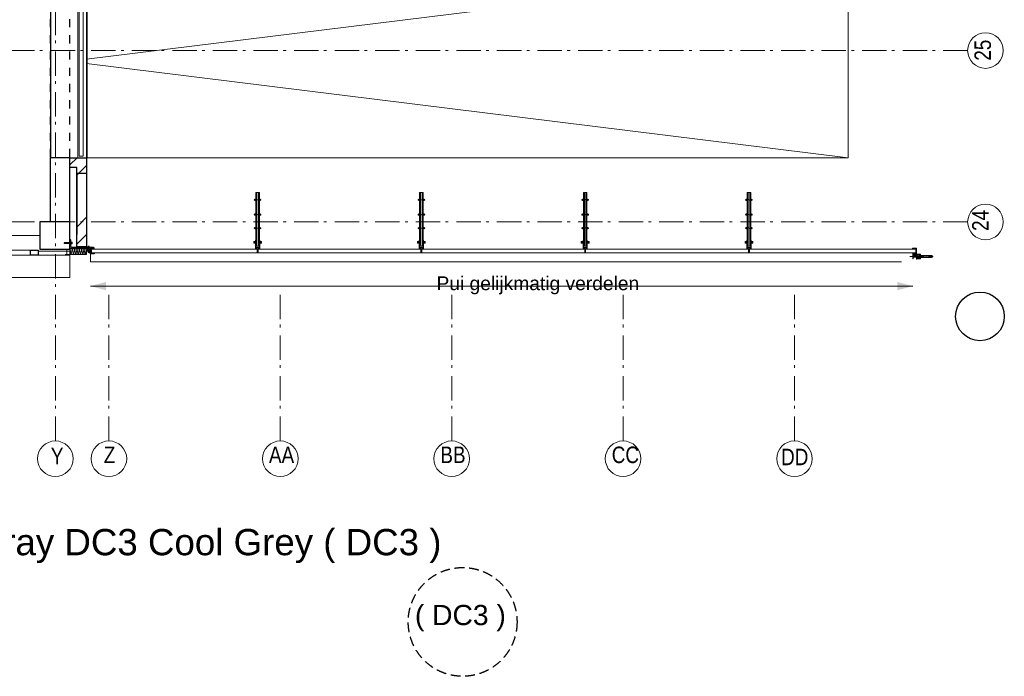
# Model space of a CAD drawing. Header units: millimetres. Extents: x 274611 to 749520, y 175257 to 298905.
# Tile 5 of 251: x 379158 to 389269, y 208133 to 214875. Entities that reach past the tile are written whole.
import ezdxf

# ---------------------------------------------------------------- set-up
doc = ezdxf.new("R2010")
doc.units = ezdxf.units.MM
doc.header["$LTSCALE"] = 400
for name, pattern in [('HIDDEN', [0.375, 0.25, -0.125]), ('STYLE_01', [0.416641, 0.208282, -0.208359]), ('STYLE_02', [0.694427, 0.486069, -0.208359]), ('STYLE_06', [1.041641, 0.625, -0.208282, 0.069427, -0.138931]), ('STYLE_15', [0.240945, 0.11811, -0.059055, 0.004724, -0.059055]), ('STYLE_16', [0.177165, 0.11811, -0.059055]), ('STYLE_21', [0.138889, 0.069444, -0.069444])]:
    doc.linetypes.add(name, pattern=pattern)
for name, color, linetype in [('-ve', 2, 'HIDDEN'), ('inlay', 6, 'Continuous'), ('plat', 5, 'Continuous')]:
    doc.layers.add(name, color=color, linetype=linetype)
for name, color, linetype, lineweight in [('Buitenkozijnen', 140, 'Continuous', 15), ('mat-baksteen', 5, 'Continuous', 25), ('mat-beton (ihwg)', 5, 'Continuous', 25), ('mat-glas-hor', 5, 'Continuous', 15), ('mat-glas-vert', 5, 'Continuous', 15), ('mat-naaldhout', 140, 'Continuous', 15), ('mat-staal', 5, 'Continuous', 25), ('mat-staal_zink', 140, 'Continuous', 15), ('None', 7, 'Continuous', 9), ('Sloopwerk', 92, 'Continuous', 25), ('Tekst', 140, 'Continuous', 15)]:
    doc.layers.add(name, color=color, linetype=linetype, lineweight=lineweight)
doc.styles.add('Arial', font='arial.ttf', dxfattribs={"height": 211.666667})
doc.styles.add('Arial Narrow', font='ARIALN.TTF', dxfattribs={"height": 222.25})

# ---------------------------------------------------------------- blocks, each defined once
blk = doc.blocks.new('*U2740')
at = {"layer": 'None', "color": 92, "linetype": 'STYLE_01', "lineweight": 25}
for p, q in [((21101, -4240), (21101, -110)), ((21301, -4240), (21301, -110))]:
    blk.add_line(p, q, dxfattribs=at)
at = {"layer": 'None', "color": 43, "linetype": 'Continuous', "lineweight": 9}
for p, q in [((21383, -120), (21383, -4080)), ((21476, -120), (21476, -4080))]:
    blk.add_line(p, q, dxfattribs=at)
at = {"layer": 'None', "color": 140, "linetype": 'Continuous', "lineweight": 15}
for p, q in [((21396, -4066), (21396, -136)), ((21436, -4066), (21436, -136)), ((21436, -4066), (21396, -4066))]:
    blk.add_line(p, q, dxfattribs=at)
blk = doc.blocks.new('*U2741')
at = {"layer": 'None', "color": 8, "linetype": 'Continuous', "lineweight": 5}
for points in [[(23301, 220), (25298, 220), (25298, -2140), (23301, -2140)], [(27294, 220), (29291, 220), (29291, -2140), (27294, -2140)], [(29291, -4080), (29291, -2100), (21471, -2100), (21471, -4080)]]:
    blk.add_lwpolyline(points, close=True, dxfattribs=at)
blk.add_lwpolyline([(29291, -2100), (21471, -3068), (21471, -3112), (29291, -4080)], dxfattribs=at)
blk = doc.blocks.new('Gevelpui best 1410 (2D)')
at = {"layer": 'Buitenkozijnen', "lineweight": 15}
for p, q in [((-260, 0), (-260, -1410)), ((-260, 0), (-210, 0)), ((-210, 0), (-210, -1410)), ((-260, -1410), (-210, -1410))]:
    blk.add_line(p, q, dxfattribs=at)
at = {"layer": 'Buitenkozijnen', "color": 92, "lineweight": 25}
for points in [[(-260, 0), (-210, 0), (-210, -80), (-260, -80)], [(-260, -1330), (-210, -1330), (-210, -1410), (-260, -1410)]]:
    blk.add_lwpolyline(points, close=True, dxfattribs=at)
at = {"layer": 'None', "color": 43, "linetype": 'Continuous', "lineweight": 9}
blk.add_line((-410, 15), (-410, -1425), dxfattribs=at)
blk = doc.blocks.new('Kolom O 500')
at = {"layer": 'mat-beton (ihwg)', "lineweight": 25}
blk.add_circle((0, 0), 250, dxfattribs=at)
blk = doc.blocks.new('*X2793')
at = {"layer": 'None', "lineweight": 9}
for p, q in [((21371, -4261), (21392, -4240)), ((21371, -4792), (21471, -4692)), ((21469, -4870), (21471, -4868))]:
    blk.add_line(p, q, dxfattribs=at)
blk = doc.blocks.new('*X2812')
at = {"layer": 'None', "lineweight": 9}
for p, q in [((21301, -4155), (21376, -4080)), ((21371, -4261), (21471, -4161)), ((21371, -4792), (21471, -4692)), ((21371, -4968), (21471, -4868))]:
    blk.add_line(p, q, dxfattribs=at)
blk = doc.blocks.new('*U96')
at = {"layer": 'None', "color": 8, "lineweight": 5, "flags": 128}
for points in [[(-5, -154), (-5, -154, 0.414214), (-5, -155), (-5, -173), (-5, -173, 0.414214), (-5, -173), (-4, -173), (-4, -173, 0.414214), (-3, -173), (-3, -173, 0.414214), (-4, -172), (-4, -172), (-4, -169), (-4, -169, -0.414214), (-4, -168), (-3, -168), (-3, -168, 0.221695), (-2, -168), (-1, -167), (-1, -167, -0.466308), (1, -167), (2, -168), (2, -168, 0.221695), (3, -168), (4, -168), (4, -168, -0.414214), (5, -169), (5, -172), (4, -172), (4, -172, 0.414214), (4, -173), (4, -173, 0.414214), (4, -173), (5, -173), (5, -173, 0.414214), (6, -173), (6, -155), (6, -155, 0.414214), (5, -154), (5, -154), (5, -155), (5, -155, -0.414214), (4, -155), (4, -155), (4, -155, -0.414214), (3, -155), (3, -151), (3, -151, -0.414214), (4, -150), (4, -150), (4, -150, -0.414214), (5, -150), (5, -151), (5, -151), (5, -151, 0.414214), (6, -150), (6, -138), (6, -138, 0.351868), (5, -137), (5, -137, 0.351868), (5, -137), (4, -139), (4, -139, 0.314902), (4, -139), (4, -140), (4, -140, -0.198912), (5, -140), (5, -140), (5, -140, -0.198912), (4, -140), (4, -141), (4, -141, 0.414214), (4, -141), (4, -141), (4, -141, -0.198912), (5, -141), (5, -142), (5, -142, -0.198912), (4, -142), (4, -142), (4, -142, 0.414214), (4, -142), (4, -143), (4, -143, -0.198912), (5, -143), (5, -143), (5, -143, -0.087489), (5, -143), (4, -144), (4, -149), (4, -149, -0.414214), (4, -149), (-4, -149), (-4, -149, -0.414214), (-4, -149), (-4, -144), (-4, -143), (-4, -143, -0.087489), (-4, -143), (-4, -143), (-4, -143, -0.198912), (-4, -143), (-4, -142), (-4, -142, 0.414214), (-4, -142), (-4, -142), (-4, -142, -0.198912), (-4, -142), (-4, -141), (-4, -141, -0.198912), (-4, -141), (-4, -141), (-4, -141, 0.414214), (-4, -141), (-4, -140), (-4, -140, -0.198912), (-4, -140), (-4, -140), (-4, -140, -0.198912), (-4, -140), (-4, -139), (-4, -139, 0.314902), (-4, -139), (-5, -137), (-5, -137, 0.351868), (-5, -137), (-5, -137, 0.351868), (-5, -138), (-5, -150), (-5, -150, 0.414214), (-5, -151), (-5, -151), (-5, -150), (-5, -150, -0.414214), (-4, -150), (-4, -150), (-4, -150, -0.414214), (-3, -151), (-3, -155), (-3, -155, -0.414214), (-4, -155), (-4, -155), (-4, -155, -0.414214), (-5, -155), (-5, -154)], [(-4, -162, -0.414214), (-4, -161), (-3, -161), (-3, -161, 0.414214), (-2, -161), (-2, -160), (-2, -160, 0.414214), (-3, -160), (-4, -160), (-4, -160, -0.414214), (-4, -160), (-4, -157), (-4, -157, -0.414214), (-4, -156), (4, -156), (4, -156, -0.414214), (5, -157), (5, -160), (5, -160, -0.414214), (4, -160), (3, -160), (3, -160, 0.414214), (3, -160), (3, -161), (3, -161, 0.414214), (3, -161), (4, -161), (4, -161, -0.414214), (5, -162), (5, -167), (5, -167, -0.414214), (4, -167), (3, -167), (3, -167, -0.221695), (3, -167), (2, -166), (2, -166, 0.466308), (-2, -166), (-3, -167), (-3, -167, -0.221695), (-3, -167), (-4, -167), (-4, -167, -0.414214), (-4, -167), (-4, -162)], [(-2, -150, 0.414214), (-2, -150), (-2, -155), (-2, -155, 0.414214), (-2, -155), (2, -155), (2, -155, 0.414214), (2, -155), (2, -150), (2, -150, 0.414214), (2, -150), (-2, -150)]]:
    blk.add_lwpolyline(points, format="xyb", close=True, dxfattribs=at)
blk = doc.blocks.new('*U97')
at = {"layer": 'None', "color": 8, "lineweight": 5, "flags": 128}
for points in [[(-13, -183), (-13, -182), (-14, -181), (-14, -181, 0.36397), (-15, -181), (-15, -181), (-15, -182), (-15, -182, -0.36397), (-16, -182), (-16, -182), (-16, -181), (-16, -181, 0.36397), (-17, -181), (-17, -181), (-17, -182), (-17, -182, -0.36397), (-18, -182), (-18, -182), (-18, -181), (-18, -181, 0.36397), (-18, -181), (-18, -181), (-19, -182), (-19, -182, -0.36397), (-19, -182), (-19, -182), (-20, -181), (-20, -181, 0.36397), (-20, -181), (-20, -181), (-21, -182), (-21, -182, -0.36397), (-21, -182), (-21, -182), (-22, -181), (-22, -181, 0.36397), (-22, -181), (-22, -181), (-22, -181), (-23, -181), (-23, -181), (-23, -181, 0.36397), (-24, -181), (-24, -181), (-24, -181), (-24, -181), (-24, -181, -0.267949), (-25, -181), (-25, -181), (-25, -181), (-25, -181, 0.339454), (-25, -181), (-25, -181, 0.339454), (-25, -181), (-25, -181), (-25, -184), (-25, -184, 0.414214), (-25, -185), (-25, -185), (-24, -185), (-24, -185, 0.414214), (-24, -184), (-24, -184), (-24, -183), (-24, -183, 0.236068), (-24, -182), (-24, -182), (-24, -182, -0.548276), (-24, -182), (-24, -182, -0.548276), (-24, -182), (-24, -182), (-24, -182, 0.250388), (-24, -182), (-24, -182), (-23, -182), (-23, -182, -0.414214), (-22, -183), (-22, -183), (-22, -183), (-22, -183, 0.414214), (-22, -184), (-22, -184), (-22, -184), (-22, -184, 0.131652), (-22, -184), (-22, -184), (-20, -183), (-13, -183)], [(-6, -181), (-6, -181, -0.388879), (-9, -183), (-9, -183), (-20, -183), (-22, -184), (-23, -184), (-23, -183), (-24, -183), (-24, -185), (24, -185), (24, -183), (23, -183), (23, -184), (22, -184), (20, -183), (9, -183), (9, -183, -0.388879), (6, -181), (6, -181), (5, -173), (3, -173), (3, -171), (-2, -171), (-2, -173), (-5, -173), (-6, -181)], [(14, -183), (14, -182), (15, -181), (15, -181, -0.36397), (15, -181), (15, -181), (15, -182), (15, -182, 0.36397), (16, -182), (16, -182), (16, -181), (16, -181, -0.36397), (17, -181), (17, -181), (17, -182), (17, -182, 0.36397), (18, -182), (18, -182), (18, -181), (18, -181, -0.36397), (19, -181), (19, -181), (19, -182), (19, -182, 0.36397), (19, -182), (19, -182), (20, -181), (20, -181, -0.36397), (20, -181), (20, -181), (21, -182), (21, -182, 0.36397), (21, -182), (21, -182), (22, -181), (22, -181, -0.36397), (22, -181), (22, -181), (22, -181), (23, -181), (24, -181), (24, -181, -0.36397), (24, -181), (24, -181), (24, -181), (25, -181), (25, -181, 0.267949), (25, -181), (25, -181), (25, -181), (25, -181, -0.339454), (25, -181), (25, -181, -0.339454), (26, -181), (26, -181), (26, -184), (26, -184, -0.414214), (25, -185), (25, -185), (24, -185), (24, -185, -0.414214), (24, -184), (24, -184), (24, -183), (24, -183, -0.236068), (24, -182), (24, -182), (24, -182, 0.548276), (24, -182), (24, -182, 0.548276), (24, -182), (24, -182), (24, -182, -0.250388), (24, -182), (24, -182), (23, -182), (23, -182, 0.414214), (23, -183), (23, -183), (23, -183), (23, -183, -0.414214), (22, -184), (22, -184), (22, -184), (22, -184, -0.131652), (22, -184), (22, -184), (21, -183), (14, -183)]]:
    blk.add_lwpolyline(points, format="xyb", close=True, dxfattribs=at)
blk = doc.blocks.new('verticale stijl 150x50 UV')
at = {"layer": 'None', "color": 8, "linetype": 'STYLE_15', "lineweight": 5}
blk.add_line((0, -216), (0, 35), dxfattribs=at)
at = {"layer": 'None', "color": 8, "lineweight": 5}
for p, q in [((-26, -143), (-26, -143)), ((-26, -144), (-26, -144)), ((-25, -133), (-25, -133)), ((-25, -134), (-25, -134)), ((-25, -135), (-25, -135)), ((-25, -136), (-25, -136)), ((-25, -137), (-25, -137)), ((-25, -137), (-25, -137)), ((-25, -138), (-25, -138)), ((-25, -139), (-25, -139)), ((-25, -140), (-25, -140)), ((-25, -141), (-25, -141)), ((-25, -142), (-25, -142)), ((-25, -142), (-25, -142)), ((-25, -143), (-25, -143)), ((-25, -145), (-25, -145)), ((-24, -133), (-24, -133)), ((-24, -134), (-24, -134)), ((-24, -135), (-24, -135)), ((-24, -135), (-24, -135)), ((-24, -136), (-24, -136)), ((-24, -137), (-24, -137)), ((-24, -138), (-24, -138)), ((-24, -139), (-24, -139)), ((-24, -139), (-24, -139)), ((-24, -140), (-24, -140)), ((-24, -141), (-24, -141)), ((-24, -142), (-24, -142)), ((-24, -143), (-24, -143)), ((-24, -144), (-24, -144)), ((-23, -133), (-23, -133)), ((-23, -134), (-23, -134)), ((-23, -135), (-23, -135)), ((-23, -136), (-23, -136)), ((-23, -137), (-23, -137)), ((-23, -137), (-23, -137)), ((-23, -138), (-23, -138)), ((-23, -139), (-23, -139)), ((-23, -140), (-23, -140)), ((-23, -141), (-23, -141)), ((-23, -142), (-23, -142)), ((-23, -145), (-23, -145)), ((-22, -127), (-22, -127)), ((-22, -128), (-22, -128)), ((-22, -129), (-22, -129)), ((-22, -129), (-22, -129)), ((-22, -130), (-22, -130)), ((-22, -131), (-22, -131)), ((-22, -132), (-22, -132)), ((-22, -133), (-22, -133)), ((-22, -133), (-22, -133)), ((-22, -133), (-22, -133)), ((-22, -134), (-22, -134)), ((-22, -134), (-22, -134)), ((-22, -135), (-22, -135)), ((-22, -135), (-22, -135)), ((-22, -140), (-22, -140)), ((-22, -140), (-22, -140)), ((-22, -141), (-22, -141)), ((-22, -141), (-22, -141)), ((-22, -142), (-22, -142)), ((-22, -144), (-22, -144)), ((-22, -145), (-22, -145)), ((-21, -126), (-21, -126)), ((-21, -129), (-21, -129)), ((-21, -130), (-21, -130)), ((-21, -131), (-21, -131)), ((-21, -131), (-21, -131)), ((-21, -132), (-21, -132)), ((-21, -133), (-21, -133)), ((-21, -134), (-21, -134)), ((-21, -135), (-21, -135)), ((-21, -135), (-21, -135)), ((-21, -136), (-21, -136)), ((-21, -137), (-21, -137)), ((-21, -138), (-21, -138)), ((-21, -139), (-21, -139)), ((-21, -139), (-21, -139)), ((-21, -140), (-21, -140)), ((-21, -141), (-21, -141)), ((-21, -144), (-21, -144)), ((-20, -126), (-20, -126)), ((-20, -130), (-20, -130)), ((-20, -131), (-20, -131)), ((-20, -132), (-20, -132)), ((-20, -133), (-20, -133)), ((-20, -133), (-20, -133)), ((-20, -134), (-20, -134)), ((-20, -135), (-20, -135)), ((-20, -136), (-20, -136)), ((-20, -137), (-20, -137)), ((-20, -137), (-20, -137)), ((-20, -138), (-20, -138)), ((-20, -139), (-20, -139)), ((-20, -140), (-20, -140)), ((-20, -141), (-20, -141)), ((-20, -142), (-20, -142)), ((-20, -142), (-20, -142)), ((-20, -143), (-20, -143)), ((-20, -144), (-20, -144)), ((-19, -126), (-19, -126)), ((-19, -127), (-19, -127)), ((-19, -129), (-19, -129)), ((-19, -130), (-19, -130)), ((-19, -131), (-19, -131)), ((-19, -131), (-19, -131)), ((-19, -132), (-19, -132)), ((-19, -133), (-19, -133)), ((-19, -134), (-19, -134)), ((-19, -135), (-19, -135)), ((-19, -140), (-19, -140)), ((-19, -141), (-19, -141)), ((-19, -142), (-19, -142)), ((-18, -128), (-18, -128)), ((-18, -129), (-18, -129)), ((-18, -129), (-18, -129)), ((-18, -133), (-18, -133)), ((-18, -134), (-18, -134)), ((-18, -135), (-18, -135)), ((-18, -140), (-18, -140)), ((-18, -141), (-18, -141)), ((-18, -142), (-18, -142)), ((-18, -142), (-18, -142)), ((-17, -133), (-17, -133)), ((-17, -133), (-17, -133)), ((-17, -134), (-17, -134)), ((-17, -134), (-17, -134)), ((-17, -135), (-17, -135)), ((-17, -135), (-17, -135)), ((-17, -135), (-17, -135)), ((-17, -136), (-17, -136)), ((-17, -136), (-17, -136)), ((-17, -137), (-17, -137)), ((-17, -137), (-17, -137)), ((-17, -137), (-17, -137)), ((-17, -138), (-17, -138)), ((-17, -138), (-17, -138)), ((-17, -139), (-17, -139)), ((-17, -139), (-17, -139)), ((-17, -139), (-17, -139)), ((-17, -140), (-17, -140)), ((-17, -140), (-17, -140)), ((-17, -141), (-17, -141)), ((-17, -141), (-17, -141)), ((-17, -142), (-17, -142)), ((-17, -142), (-17, -142)), ((-17, -142), (-17, -142)), ((-17, -143), (-17, -143)), ((-17, -143), (-17, -143)), ((-16, -141), (-16, -141)), ((-16, -142), (-16, -142)), ((-16, -143), (-16, -143)), ((-16, -144), (-16, -144)), ((-15, -142), (-15, -142)), ((-15, -143), (-15, -143)), ((-15, -144), (-15, -144)), ((-15, -145), (-15, -145)), ((-14, -142), (-14, -142)), ((-14, -143), (-14, -143)), ((-14, -144), (-14, -144)), ((-14, -144), (-14, -144)), ((-13, -143), (-13, -143)), ((-13, -144), (-13, -144))]:
    blk.add_line(p, q, dxfattribs=at)
at = {"layer": 'None', "color": 8, "linetype": 'STYLE_16', "lineweight": 5}
for p, q in [((-2, -155), (0, -154)), ((-2, -157), (-2, -155)), ((-1, -157), (-1, -155)), ((-1, -157), (-1, -155)), ((2, -155), (0, -154)), ((1, -157), (1, -155)), ((2, -157), (2, -155)), ((2, -157), (2, -155))]:
    blk.add_line(p, q, dxfattribs=at)
at = {"layer": 'None', "color": 8, "linetype": 'Continuous', "lineweight": 5, "flags": 128}
for points in [[(-10, 15), (10, 15), (10, -105), (25, -105), (25, -117), (-25, -117), (-25, -105), (-10, -105)], [(-8, 13), (-8, -105), (8, -105), (8, 13)], [(8, -107), (-8, -107), (-23, -107), (-23, -115), (23, -115), (23, -107)]]:
    blk.add_lwpolyline(points, close=True, dxfattribs=at)
at = {"layer": 'None', "color": 8, "lineweight": 5, "flags": 128}
for points in [[(-15, -145), (-15, -145, 0.390793), (-13, -144), (-13, -144, 0.390793), (-14, -142), (-14, -142, -0.352623), (-16, -140), (-16, -133), (-16, -133, 0.414214), (-16, -133), (-18, -133), (-18, -133), (-18, -133, -0.520293), (-18, -133), (-18, -130), (-18, -130), (-18, -128), (-18, -128, -0.577863), (-18, -128), (-18, -128), (-18, -128, 0.366605), (-18, -127), (-18, -127, 0.366605), (-18, -127), (-18, -127, -0.130834), (-19, -126), (-19, -126, 0.439074), (-21, -126), (-21, -126, -0.133252), (-22, -127), (-22, -127, 0.366605), (-22, -127), (-22, -127, 0.366605), (-22, -128), (-22, -128), (-22, -128, -0.577455), (-22, -128), (-22, -130), (-22, -130), (-22, -133), (-22, -133, -0.52048), (-22, -133), (-22, -133), (-25, -133), (-25, -133, 0.414214), (-25, -133), (-25, -141), (-25, -141, -0.255976), (-26, -143), (-26, -143, 0.749676), (-25, -145), (-21, -145), (-21, -145, 0.414214), (-19, -143), (-19, -143, -0.402808), (-19, -142), (-19, -142, -0.402808), (-18, -143), (-18, -143, 0.233259), (-18, -143), (-15, -144), (-15, -144, -0.419014), (-15, -144), (-15, -144, -0.419014), (-15, -144), (-16, -144), (-16, -144, 0.414214), (-16, -144), (-16, -144, 0.414214), (-16, -145)], [(-23, -142), (-23, -142, 0.418874), (-24, -142), (-24, -142, -0.396568), (-25, -143), (-25, -143, 0.437017), (-26, -144), (-26, -144, 0.437017), (-25, -144), (-22, -144), (-22, -144, 0.263556), (-20, -143), (-20, -143, 0.552342), (-21, -142)], [(25, -133), (25, -117), (23, -117), (-23, -117), (-25, -117), (-25, -133), (-22, -133), (-22, -128), (-23, -128), (-23, -127), (-22, -127), (-22, -125), (-22, -124), (-22, -120), (-22, -120, -0.414214), (-20, -119), (-20, -119), (-20, -119, -0.414214), (-18, -120), (-18, -124), (-18, -125), (-18, -127), (-18, -127), (-18, -128), (-18, -128), (-18, -133), (-16, -133), (-16, -120), (-16, -120, -0.414214), (-15, -119), (-15, -119), (-7, -119), (-7, -119, -0.414214), (-5, -120), (-5, -137), (-4, -137), (-4, -140), (-4, -140), (-4, -140), (-4, -141), (-4, -141), (-4, -142), (-4, -142), (-4, -143), (-4, -144), (-4, -149), (-2, -149), (-2, -138), (-2, -138, -0.414214), (0, -136), (0, -136), (0, -136, -0.414214), (2, -138), (2, -149), (4, -149), (4, -144), (4, -143), (4, -142), (4, -142), (4, -141), (4, -141), (4, -140), (4, -140), (4, -140), (4, -137), (5, -137), (5, -120), (5, -120, -0.414214), (7, -119), (7, -119), (15, -119), (15, -119, -0.414214), (16, -120), (16, -133), (18, -133), (18, -128), (18, -128), (18, -127), (18, -127), (18, -125), (18, -124), (18, -120), (18, -120, -0.414214), (20, -119), (20, -119), (20, -119, -0.414214), (22, -120), (22, -124), (22, -125), (22, -127), (23, -127), (23, -128), (22, -128), (22, -133)], [(-23, -136), (-23, -136, -0.414214), (-22, -135), (-22, -135, -0.414214), (-21, -136), (-21, -139), (-21, -139, -0.414214), (-22, -140), (-22, -140, -0.414214), (-23, -139)], [(-21, -128, -0.29188), (-21, -127), (-20, -127), (-20, -127, -0.344328), (-20, -127), (-19, -127), (-19, -127, -0.29188), (-19, -128), (-19, -130), (-19, -130, -0.348796), (-20, -130), (-20, -130, -0.348796), (-21, -130), (-21, -128)], [(-19, -140, -0.414214), (-20, -139), (-20, -136), (-20, -136, -0.414214), (-19, -135), (-19, -135, -0.414214), (-18, -136), (-18, -139), (-18, -139, -0.414214), (-19, -140)], [(0, -157), (0, -157, -0.163834), (-4, -156), (-4, -156), (-4, -156, -0.234469), (-5, -155), (-5, -155), (-5, -154), (5, -154), (5, -155), (5, -155, -0.234469), (4, -156), (4, -156), (4, -156, -0.163834), (0, -157), (0, -157)], [(15, -145), (15, -145, -0.390793), (13, -144), (13, -144, -0.390793), (14, -142), (14, -142, 0.352623), (16, -140), (16, -133), (16, -133, -0.414214), (16, -133), (18, -133), (18, -133), (18, -133, 0.520293), (18, -133), (18, -130), (18, -130), (18, -128), (18, -128, 0.577863), (18, -128), (18, -128), (18, -128, -0.366605), (18, -127), (18, -127, -0.366605), (18, -127), (18, -127, 0.130834), (19, -126), (19, -126, -0.439074), (21, -126), (21, -126, 0.133252), (22, -127), (22, -127, -0.366605), (22, -127), (22, -127, -0.366605), (22, -128), (22, -128), (22, -128, 0.577455), (22, -128), (22, -130), (22, -130), (22, -133), (22, -133, 0.52048), (22, -133), (22, -133), (25, -133), (25, -133, -0.414214), (25, -133), (25, -141), (25, -141, 0.255976), (26, -143), (26, -143, -0.749676), (25, -145), (21, -145), (21, -145, -0.414214), (19, -143), (19, -143, 0.402808), (19, -142), (19, -142, 0.402808), (18, -143), (18, -143, -0.233259), (18, -143), (15, -144), (15, -144, 0.419014), (15, -144), (15, -144, 0.419014), (15, -144), (16, -144), (16, -144, -0.414214), (16, -144), (16, -144, -0.414214), (16, -145)], [(19, -140, 0.414214), (20, -139), (20, -136), (20, -136, 0.414214), (19, -135), (19, -135, 0.414214), (18, -136), (18, -139), (18, -139, 0.414214), (19, -140)], [(21, -128, 0.29188), (21, -127), (20, -127), (20, -127, 0.344328), (20, -127), (19, -127), (19, -127, 0.29188), (19, -128), (19, -130), (19, -130, 0.348796), (20, -130), (20, -130, 0.348796), (21, -130), (21, -128)], [(23, -142), (23, -142, -0.418874), (24, -142), (24, -142, 0.396568), (25, -143), (25, -143, -0.437017), (26, -144), (26, -144, -0.437017), (25, -144), (22, -144), (22, -144, -0.263556), (20, -143), (20, -143, -0.552342), (21, -142)], [(23, -136), (23, -136, 0.414214), (22, -135), (22, -135, 0.414214), (21, -136), (21, -139), (21, -139, 0.414214), (22, -140), (22, -140, 0.414214), (23, -139)]]:
    blk.add_lwpolyline(points, format="xyb", close=True, dxfattribs=at)
blk.add_lwpolyline([(4, -119), (4, -134), (-4, -134), (-4, -119)], close=True, dxfattribs=at)
at = {"layer": 'None', "color": 8, "linetype": 'STYLE_16', "lineweight": 5}
for centre, radius, start, end in [((-2, -158), 3.38, 79.3357, 100.6643), ((0, -163), 8.16, 82.9585, 97.0415), ((0, -160), 3.5, 73.4149, 106.5851), ((2, -158), 3.38, 79.3357, 100.6643)]:
    blk.add_arc(centre, radius, start, end, dxfattribs=at)
at = {"layer": 'None', "color": 7}
for name in ['*U97', '*U96']:
    blk.add_blockref(name, (0, 0), dxfattribs=at)
blk = doc.blocks.new('*U2813')
at = {"layer": 'None', "color": 8, "lineweight": 5}
for p, q in [((21475, -5014), (21515, -5036)), ((21515, -5014), (21475, -5036))]:
    blk.add_line(p, q, dxfattribs=at)
blk.add_lwpolyline([(21475, -5014), (21515, -5014), (21515, -5036), (21475, -5036)], close=True, dxfattribs=at)
blk = doc.blocks.new('*X2814')
at = {"layer": 'None', "lineweight": 25}
for p, q in [((-16, 126), (-6, 136)), ((47, -94), (57, -84))]:
    blk.add_line(p, q, dxfattribs=at)
at = {"layer": 'None', "lineweight": 9}
blk.add_line((-16, -16), (-6, -6), dxfattribs=at)
blk = doc.blocks.new('*U2815')
at = {"layer": 'None', "color": 92, "linetype": 'Continuous', "lineweight": 25, "flags": 128}
blk.add_lwpolyline([(-15.6, -94.5), (-15.6, 155.5), (-13.1, 155.5, -0.4142136), (-5.6, 148), (-5.6, -69.5, 0.4142136), (9.4, -84.5), (66.9, -84.5, -0.4142136), (74.4, -92), (74.4, -94.5)], format="xyb", close=True, dxfattribs=at)
at = {"layer": 'None', "color": 92}
blk.add_blockref('*X2814', (0, 0), dxfattribs=at)
blk = doc.blocks.new('*X2816')
at = {"layer": 'None', "lineweight": 9}
blk.add_line((21521, -5066), (21525, -5062), dxfattribs=at)
blk = doc.blocks.new('ba-bout glaszwaard')
at = {"layer": 'None', "color": 8, "lineweight": 5}
for p, q in [((-11.5, 5), (-9.5, 5)), ((47.5, 5), (45.5, 5)), ((-11.5, -5), (-9.5, -5)), ((47.5, -5), (45.5, -5))]:
    blk.add_line(p, q, dxfattribs=at)
at = {"layer": 'None', "color": 8, "linetype": 'Continuous', "lineweight": 5}
for p, q in [((-2.5, 3), (-8.5, 3)), ((38.5, 3), (44.5, 3)), ((-2.5, -3), (-8.5, -3)), ((38.5, -3), (44.5, -3))]:
    blk.add_line(p, q, dxfattribs=at)
at = {"layer": 'None', "color": 8, "linetype": 'STYLE_21', "lineweight": 5}
blk.add_lwpolyline([(-11.5, 2.5), (47.5, 2.5), (47.5, -2.5), (-11.5, -2.5)], close=True, dxfattribs=at)
at = {"layer": 'None', "color": 8, "linetype": 'Continuous', "lineweight": 5, "flags": 128}
for points in [[(-1.5, 6, 0.4142136), (-2.5, 7), (-8.5, 7, 0.4142136), (-9.5, 6), (-9.5, -6, 0.4142136), (-8.5, -7), (-2.5, -7, 0.4142136), (-1.5, -6)], [(37.5, 6, -0.4142136), (38.5, 7), (44.5, 7, -0.4142136), (45.5, 6), (45.5, -6, -0.4142136), (44.5, -7), (38.5, -7, -0.4142136), (37.5, -6)]]:
    blk.add_lwpolyline(points, format="xyb", close=True, dxfattribs=at)
at = {"layer": 'None', "color": 8, "linetype": 'Continuous', "lineweight": 5}
for points in [[(-1.5, 9), (-0.5, 9), (-0.5, -9), (-1.5, -9)], [(36.5, 9), (37.5, 9), (37.5, -9), (36.5, -9)]]:
    blk.add_lwpolyline(points, close=True, dxfattribs=at)
at = {"layer": 'None', "color": 8, "lineweight": 5}
for centre, start, end in [((-11.5, 0), 90, 270), ((47.5, 0), 270, 90)]:
    blk.add_arc(centre, 5, start, end, dxfattribs=at)
at = {"layer": 'None', "color": 8, "linetype": 'Continuous', "lineweight": 5}
for centre, start, end in [((-8.5, 4), 180, 270), ((-8.5, 2), 90, 180), ((-2.5, 4), 270, 0), ((-2.5, 2), 0, 90), ((38.5, 4), 180, 270), ((38.5, 2), 90, 180), ((44.5, 4), 270, 0), ((44.5, 2), 0, 90), ((-8.5, -2), 180, 270), ((-8.5, -4), 90, 180), ((-2.5, -4), 0, 90), ((38.5, -4), 90, 180), ((44.5, -2), 270, 0), ((44.5, -4), 0, 90)]:
    blk.add_arc(centre, 1, start, end, dxfattribs=at)
blk = doc.blocks.new('*U2817')
at = {"layer": 'None', "color": 8, "linetype": 'Continuous', "lineweight": 5, "flags": 128}
blk.add_lwpolyline([(0, 0, 0.473285), (10, 12), (2, 48, -0.473285), (12, 60, -0.473285), (22, 48), (14, 12, 0.473285), (24, 0, 0.473285), (34, 12), (26, 48, -0.473285), (36, 60, -0.473285), (46, 48), (38, 12, 0.473285), (48, 0, 0.473285), (58, 12), (50, 48, -0.473285), (60, 60, -0.473285), (70, 48), (62, 12, 0.473285), (72, 0, 0.473285), (82, 12), (74, 48, -0.473285), (84, 60, -0.473285), (94, 48), (86, 12, 0.473285), (96, 0, 0.473285), (106, 12), (98, 48, -0.473285), (108, 60, -0.473285), (118, 48), (110, 12, 0.473285), (120, 0, 0.473285), (130, 12), (122, 48, -0.473285), (132, 60, -0.473285), (142, 48), (134, 12, 0.473285), (144, 0, 0.473285), (154, 12), (146, 48, -0.473285), (156, 60, -0.473285), (166, 48), (158, 12, 0.473285), (168, 0, 0.473285)], format="xyb", dxfattribs=at)
blk = doc.blocks.new('*U2818')
at = {"layer": 'None', "color": 8, "linetype": 'Continuous', "lineweight": 5, "flags": 128}
blk.add_lwpolyline([(0, 0, 0.464172), (3, 3), (1, 17, -0.464172), (3, 20, -0.464172), (6, 17), (4, 3, 0.464172), (7, 0, 0.464172), (10, 3), (7, 17, -0.464172), (10, 20, -0.464172), (13, 17), (11, 3, 0.464172), (14, 0, 0.464172), (16, 3), (14, 17, -0.464172), (17, 20, -0.464172), (20, 17), (17, 3, 0.464172), (20, 0, 0.464172), (23, 3), (21, 17, -0.464172), (24, 20, -0.464172), (26, 17), (24, 3, 0.464172), (27, 0, 0.464172), (30, 3), (28, 17, -0.464172), (30, 20, -0.464172), (33, 17), (31, 3, 0.464172), (34, 0, 0.464172), (37, 3), (34, 17, -0.464172), (37, 20, -0.464172), (40, 17), (38, 3, 0.464172), (41, 0, 0.464172), (43, 3), (41, 17, -0.464172), (44, 20, -0.464172), (47, 17), (45, 3, 0.464172), (47, 0, 0.464172)], format="xyb", dxfattribs=at)
blk = doc.blocks.new('*U2819')
at = {"layer": 'None', "color": 8, "linetype": 'Continuous', "lineweight": 5}
for p, q in [((21313, -4952), (21322, -4952)), ((21313, -4962), (21322, -4962))]:
    blk.add_line(p, q, dxfattribs=at)
at = {"layer": 'None', "color": 8, "linetype": 'Continuous', "lineweight": 5, "flags": 128}
blk.add_lwpolyline([(21313, -4965, 0.414214), (21314, -4966), (21320, -4966, 0.414214), (21322, -4965), (21322, -4949, 0.414214), (21320, -4947), (21314, -4947, 0.414214), (21313, -4949)], format="xyb", close=True, dxfattribs=at)
at = {"layer": 'None', "color": 8, "linetype": 'Continuous', "lineweight": 5}
for centre, start, end in [((21314, -4950), 180, 270), ((21314, -4953), 90, 180), ((21320, -4950), 270, 0), ((21320, -4953), 0, 90), ((21314, -4960), 180, 270), ((21314, -4963), 90, 180), ((21320, -4960), 270, 0), ((21320, -4963), 0, 90)]:
    blk.add_arc(centre, 1.5, start, end, dxfattribs=at)
blk = doc.blocks.new('*U2820')
at = {"layer": 'None', "color": 8, "linetype": 'STYLE_21', "lineweight": 5, "flags": 128}
for points in [[(21322, -4953), (21307, -4953)], [(21307, -4961), (21322, -4961), (21322, -4953)]]:
    blk.add_lwpolyline(points, dxfattribs=at)
at = {"layer": 'None', "color": 8, "linetype": 'Continuous', "lineweight": 5}
for points in [[(21311, -4946), (21313, -4946), (21313, -4968), (21311, -4968)], [(21322, -4953), (21325, -4953), (21325, -4961), (21322, -4961)]]:
    blk.add_lwpolyline(points, close=True, dxfattribs=at)
at = {"layer": 'None', "color": 7}
blk.add_blockref('*U2819', (0, 0), dxfattribs=at)
blk = doc.blocks.new('*U2821')
at = {"layer": 'None', "color": 8, "linetype": 'STYLE_02', "lineweight": 5}
for p, q in [((21241, -4951), (21291, -4951)), ((21241, -4963), (21291, -4963))]:
    blk.add_line(p, q, dxfattribs=at)
at = {"layer": 'None', "color": 8, "linetype": 'STYLE_21', "lineweight": 5, "flags": 128}
for points in [[(21241, -4953), (21307, -4953)], [(21307, -4961), (21241, -4961), (21241, -4953)]]:
    blk.add_lwpolyline(points, dxfattribs=at)
at = {"layer": 'None', "color": 7}
blk.add_blockref('*U2820', (0, 0), dxfattribs=at)
blk = doc.blocks.new('*U2822')
at = {"layer": 'mat-staal_zink', "lineweight": 15, "flags": 128}
blk.add_lwpolyline([(21515, -5036), (21473, -5036, 0.414214), (21471, -5038), (21471, -5072, -0.414214), (21467, -5076), (21253, -5076), (21253, -5074), (21467, -5074, 0.414214), (21469, -5072), (21469, -5038, -0.414214), (21473, -5034), (21515, -5034)], format="xyb", close=True, dxfattribs=at)
blk = doc.blocks.new('*U2823')
at = {"layer": 'mat-glas-hor', "color": 8, "lineweight": 5}
for p, q in [((29991, -5065), (29961, -5084)), ((29961, -5065), (29991, -5084))]:
    blk.add_line(p, q, dxfattribs=at)
at = {"layer": 'None', "color": 8, "lineweight": 5}
blk.add_lwpolyline([(29991, -5084), (29961, -5084), (29961, -5065), (29991, -5065)], close=True, dxfattribs=at)
blk = doc.blocks.new('*U2824')
at = {"layer": 'mat-staal_zink', "color": 8, "lineweight": 5}
for points in [[(29991, -5013), (29954, -5013), (29954, -5010), (29994, -5010), (29994, -5084), (29991, -5084)], [(29961, -5065), (29986, -5065), (29986, -5062), (29958, -5062), (29958, -5084), (29961, -5084)]]:
    blk.add_lwpolyline(points, close=True, dxfattribs=at)
at = {"layer": 'None', "color": 8, "linetype": 'Continuous', "lineweight": 5}
blk.add_lwpolyline([(29954, -5018), (29954, -5013), (29991, -5013), (29991, -5062), (29958, -5062), (29958, -5058), (29986, -5058), (29986, -5018)], close=True, dxfattribs=at)
at = {"layer": 'None', "color": 7}
blk.add_blockref('*U2823', (0, 0), dxfattribs=at)
blk = doc.blocks.new('*U152')
at = {"layer": 'None', "color": 8, "lineweight": 5}
for p, q in [((-16, -507), (-14, -507)), ((-16, -517), (-14, -517)), ((52, -507), (50, -507)), ((52, -517), (50, -517))]:
    blk.add_line(p, q, dxfattribs=at)
at = {"layer": 'None', "color": 8, "linetype": 'Continuous', "lineweight": 5}
for p, q in [((-6, -509), (-12, -509)), ((-6, -515), (-12, -515)), ((42, -509), (48, -509)), ((42, -515), (48, -515))]:
    blk.add_line(p, q, dxfattribs=at)
for points in [[(-22, -503), (-4, -503), (-4, -521), (-22, -521)], [(-6, -503), (-4, -503), (-4, -521), (-6, -521)], [(40, -503), (58, -503), (58, -521), (40, -521)], [(40, -503), (42, -503), (42, -521), (40, -521)]]:
    blk.add_lwpolyline(points, close=True, dxfattribs=at)
at = {"layer": 'None', "color": 8, "linetype": 'Continuous', "lineweight": 5, "flags": 128}
for points in [[(-6, -506, 0.414214), (-6, -505), (-12, -505, 0.414214), (-14, -506), (-14, -518, 0.414214), (-12, -519), (-6, -519, 0.414214), (-6, -518)], [(42, -506, -0.414214), (42, -505), (48, -505, -0.414214), (50, -506), (50, -518, -0.414214), (48, -519), (42, -519, -0.414214), (42, -518)]]:
    blk.add_lwpolyline(points, format="xyb", close=True, dxfattribs=at)
at = {"layer": 'None', "color": 8, "linetype": 'STYLE_21', "lineweight": 5}
blk.add_lwpolyline([(-16, -510), (52, -510), (52, -515), (-16, -515)], close=True, dxfattribs=at)
at = {"layer": 'None', "color": 8, "lineweight": 5}
for centre, start, end in [((-16, -512), 90, 270), ((52, -512), 270, 90)]:
    blk.add_arc(centre, 5, start, end, dxfattribs=at)
at = {"layer": 'None', "color": 8, "linetype": 'Continuous', "lineweight": 5}
for centre, start, end in [((-12, -508), 180, 270), ((-12, -510), 90, 180), ((-12, -514), 180, 270), ((-12, -516), 90, 180), ((-6, -508), 270, 0), ((-6, -510), 0, 90), ((-6, -516), 0, 90), ((42, -508), 180, 270), ((42, -510), 90, 180), ((42, -516), 90, 180), ((48, -508), 270, 0), ((48, -510), 0, 90), ((48, -514), 270, 0), ((48, -516), 0, 90)]:
    blk.add_arc(centre, 1, start, end, dxfattribs=at)
blk = doc.blocks.new('*U153')
at = {"layer": 'mat-glas-vert', "lineweight": 15}
blk.add_lwpolyline([(10, 0), (26, 0), (26, -550), (10, -550)], close=True, dxfattribs=at)
at = {"layer": 'None', "color": 8, "lineweight": 5}
for points in [[(0, 0), (10, 0), (10, -550), (0, -550)], [(26, 0), (36, 0), (36, -550), (26, -550)], [(-4, -577), (13, -577), (13, -580), (-4, -580)], [(18, -619), (13, -620), (13, -580), (18, -581), (23, -580), (23, -620)], [(23, -577), (40, -577), (40, -580), (23, -580)]]:
    blk.add_lwpolyline(points, close=True, dxfattribs=at)
at = {"layer": 'None', "color": 43, "lineweight": 9}
for points in [[(13, -577), (-4, -577), (-4, -490), (-1, -490), (-1, -574), (13, -574)], [(23, -577), (40, -577), (40, -490), (37, -490), (37, -574), (23, -574)]]:
    blk.add_lwpolyline(points, close=True, dxfattribs=at)
at = {"layer": 'None', "color": 140, "lineweight": 15}
blk.add_lwpolyline([(0, -550), (36, -550), (36, -565), (0, -565)], close=True, dxfattribs=at)
at = {"layer": 'None', "color": 8}
for p in [(0, -75), (0, -227), (0, -366)]:
    blk.add_blockref('ba-bout glaszwaard', p, dxfattribs=at)
at = {"layer": 'None', "color": 7}
blk.add_blockref('*U152', (0, 0), dxfattribs=at)
blk = doc.blocks.new('glazen vin')
at = {"layer": 'None', "color": 7}
blk.add_blockref('*U153', (0, 0), dxfattribs=at)

msp = doc.modelspace()

# ---------------------------------------------------------------- linework, layer by layer
at = {"layer": '-ve'}
msp.add_circle((383706.65444, 208691.03452), 558.50497, dxfattribs=at)
at = {"layer": 'Buitenkozijnen', "color": 140, "linetype": 'Continuous', "lineweight": 15}
for p, q in [((379894.18474, 212520.40424), (388349.18474, 212520.40424)), ((379894.18474, 212480.40424), (379894.18474, 212520.40424)), ((379894.18474, 212480.40424), (388349.18474, 212480.40424))]:
    msp.add_line(p, q, dxfattribs=at)
at = {"layer": 'Buitenkozijnen', "color": 43, "linetype": 'Continuous', "lineweight": 9, "flags": 128}
msp.add_lwpolyline([(379674.18474, 212458.32405), (379674.18474, 212228.32405), (357809.18474, 212228.32405), (357809.18474, 212248.36468)], dxfattribs=at)
at = {"layer": 'Buitenkozijnen', "lineweight": 15}
msp.add_lwpolyline([(379674.18474, 212498.36468), (379674.18474, 212458.32405), (379349.18474, 212458.32405), (379349.18474, 212498.36468)], close=True, dxfattribs=at)
at = {"layer": 'inlay'}
msp.add_line((379474.18474, 217418.36468), (379474.18474, 213458.36468), dxfattribs=at)
at = {"layer": 'mat-baksteen', "lineweight": 25}
msp.add_lwpolyline([(379744.18474, 213358.36468), (379674.18474, 213358.36468), (379674.18474, 213458.36468), (379844.18474, 213458.36468), (379844.18474, 212542.36468), (379744.18474, 212542.36468)], close=True, dxfattribs=at)
at = {"layer": 'mat-beton (ihwg)', "lineweight": 25}
for p, q in [((379674.18474, 213458.36468), (379474.18474, 213458.36468)), ((379474.18474, 212798.36468), (379474.18474, 213458.36468)), ((379674.18474, 212798.36468), (379674.18474, 213458.36468)), ((379674.18474, 212798.36468), (379474.18474, 212798.36468))]:
    msp.add_line(p, q, dxfattribs=at)
msp.add_lwpolyline([(379674.18474, 212518.36468), (379674.18474, 212798.36468), (379364.18474, 212798.36468), (379364.18474, 212518.36468)], close=True, dxfattribs=at)
at = {"layer": 'mat-naaldhout', "lineweight": 15}
msp.add_lwpolyline([(379641.25231, 212518.36468), (379674.18474, 212518.36468), (379674.18474, 212465.04591), (379641.25231, 212465.04591)], close=True, dxfattribs=at)
at = {"layer": 'mat-staal', "lineweight": 25, "flags": 128}
msp.add_lwpolyline([(379848.18474, 212501.90424), (379888.18474, 212501.90424), (379888.18474, 212480.90424, 0.4142135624), (379892.68474, 212476.40424), (379921.68474, 212476.40424), (379921.68474, 212476.40424, -0.4142135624), (379924.18474, 212473.90424), (379924.18474, 212471.90424), (379884.18474, 212471.90424), (379884.18474, 212492.90424, 0.4142135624), (379879.68474, 212497.40424), (379850.68474, 212497.40424), (379850.68474, 212497.40424, -0.4142135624), (379848.18474, 212499.90424)], format="xyb", close=True, dxfattribs=at)
at = {"layer": 'None', "color": 7, "linetype": 'STYLE_06', "lineweight": 9}
for p, q in [((379524.18474, 210549.32453), (379524.18474, 219148.36468)), ((388892.70484, 214558.36468), (378710.18474, 214558.36468)), ((388892.70484, 212798.36468), (378710.18474, 212798.36468)), ((380074.18474, 210549.32453), (380074.18474, 212049.32453)), ((381834.18474, 210549.32453), (381834.18474, 212049.32453)), ((383594.18474, 210549.32453), (383594.18474, 212049.32453)), ((385354.18474, 210549.32453), (385354.18474, 212049.32453)), ((387114.18474, 210549.32453), (387114.18474, 212049.32453)), ((387114.18474, 210549.32453), (387114.18474, 212049.32453))]:
    msp.add_line(p, q, dxfattribs=at)
at = {"layer": 'None', "color": 43, "linetype": 'Continuous', "lineweight": 9}
for p, q in [((379884.18474, 212471.90424), (379884.18474, 212389.79062)), ((388213.91275, 212389.79062), (379884.18474, 212389.79062)), ((379884.18474, 212139.23078), (388329.18474, 212139.23078))]:
    msp.add_line(p, q, dxfattribs=at)
at = {"layer": 'None', "lineweight": 9}
msp.add_lwpolyline([(379626.18474, 212462.04591), (379674.18474, 212462.04591), (379674.18474, 212458.36468), (379626.18474, 212458.36468)], close=True, dxfattribs=at)
at = {"layer": 'None', "color": 43, "linetype": 'Continuous', "lineweight": 9}
for centre in [(389075.31126, 214558.36468), (389075.31126, 212798.36468), (379524.18474, 210366.71811), (380074.18474, 210366.71811), (381834.18474, 210366.71811), (383594.18474, 210366.71811), (385354.18474, 210366.71811), (387114.18474, 210366.71811), (387114.18474, 210366.71811)]:
    msp.add_circle(centre, 182.60642, dxfattribs=at)
at = {"layer": 'None', "color": 43, "lineweight": 9}
for points in [[(379884.18474, 212139.23078), (380042.93474, 212181.76772), (380042.93474, 212096.69385)], [(388329.18474, 212139.23078), (388170.43474, 212096.69385), (388170.43474, 212181.76772)]]:
    msp.add_solid(points, dxfattribs=at)
at = {"layer": 'Sloopwerk', "lineweight": 25}
for p, q in [((379744.18474, 213298.36468), (379744.18474, 212668.36468)), ((379744.18474, 213298.36468), (379844.18474, 213298.36468)), ((379844.18474, 213298.36468), (379844.18474, 212668.36468))]:
    msp.add_line(p, q, dxfattribs=at)

# ---------------------------------------------------------------- block references
at = {"layer": 'Buitenkozijnen', "color": 7, "rotation": 270}
msp.add_blockref('Gevelpui best 1410 (2D)', (379349.18474, 212248.36468), dxfattribs=at)
at = {"layer": 'Buitenkozijnen', "color": 7, "xscale": -1, "rotation": 270.0000000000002}
msp.add_blockref('verticale stijl 150x50 UV', (388513.80874, 212443.35255), dxfattribs=at)
at = {"layer": 'Buitenkozijnen', "color": 7}
msp.add_blockref('Kolom O 500', (389019.18474, 211828.36468), dxfattribs=at)
at = {"layer": 'mat-baksteen'}
msp.add_blockref('*X2812', (358373.12537, 217538.36468), dxfattribs=at)
at = {"layer": 'mat-staal', "xscale": -1, "rotation": 270}
msp.add_blockref('*U2815', (379768.68474, 212540.00424), dxfattribs=at)
at = {"layer": 'mat-staal'}
msp.add_blockref('*X2816', (358373.12537, 217538.36468), dxfattribs=at)
at = {"layer": 'None', "color": 7}
for name, p in [('*U2740', (358373.12537, 217538.36468)), ('*U2741', (358373.12537, 217538.36468)), ('glazen vin', (381582.98474, 213100.40424)), ('glazen vin', (383264.98474, 213100.40424)), ('glazen vin', (384946.98474, 213100.40424)), ('glazen vin', (386628.98474, 213100.40424)), ('*U2821', (358373.12537, 217538.36468)), ('*U2822', (358373.12537, 217538.36468)), ('*U2813', (358373.12537, 217538.36468)), ('*U2824', (358373.12537, 217538.36468))]:
    msp.add_blockref(name, p, dxfattribs=at)
at = {"layer": 'None', "color": 7, "rotation": 90}
msp.add_blockref('ba-bout glaszwaard', (379867.43474, 212497.90424), dxfattribs=at)
at = {"layer": 'None', "color": 8}
msp.add_blockref('*U2817', (379674.18474, 212464.40424), dxfattribs=at)
at = {"layer": 'None', "color": 8, "rotation": 180}
msp.add_blockref('*U2818', (379888.18474, 212524.40424), dxfattribs=at)
at = {"layer": 'Sloopwerk'}
msp.add_blockref('*X2793', (358373.12537, 217538.36468), dxfattribs=at)

# ---------------------------------------------------------------- texts
at = {"layer": 'None', "color": 8, "char_height": 169.333333, "attachment_point": 1, "rotation": 90, "style": 'Arial Narrow'}
for s, insert in [('25', (388962.55367, 214454.36237)), ('24', (388938.30218, 212706.13575))]:
    msp.add_mtext(s, dxfattribs=dict(at, insert=insert))
at = {"layer": 'None', "color": 8, "attachment_point": 1, "style": 'Arial Narrow'}
for s, insert, char_height in [('Y', (379477.6085, 210479.4757), 169.33333), ('Z', (380021.26807, 210491.60144), 169.33333), ('AA', (381717.76807, 210491.60144), 169.333333), ('BB', (383477.76807, 210491.60144), 169.333333), ('CC', (385237.76807, 210491.60144), 169.333333), ('DD', (386976.87836, 210469.4757), 169.333333), ('DD', (386976.87836, 210469.4757), 169.333333)]:
    msp.add_mtext(s, dxfattribs=dict(at, insert=insert, char_height=char_height))
at = {"layer": 'plat', "attachment_point": 1, "style": 'Arial'}
for s, insert, char_height in [('Plafond : ** Voor de hele verdieping D1 behalve overleg en berging Voorzien van ACOSORB.: Acospray DC3 Cool Grey ( DC3 )', (362133.22736, 209645.35419), 269.66333333), ('  ( DC3 )', (383055.61695, 208865.58217), 207.433333)]:
    msp.add_mtext(s, dxfattribs=dict(at, insert=insert, char_height=char_height))
at = {"layer": 'Tekst', "color": 43, "insert": (383437.94863, 212238.8905), "char_height": 141.1111111, "attachment_point": 1, "style": 'Arial'}
msp.add_mtext('Pui gelijkmatig verdelen', dxfattribs=at)

doc.saveas('drawing.dxf')
